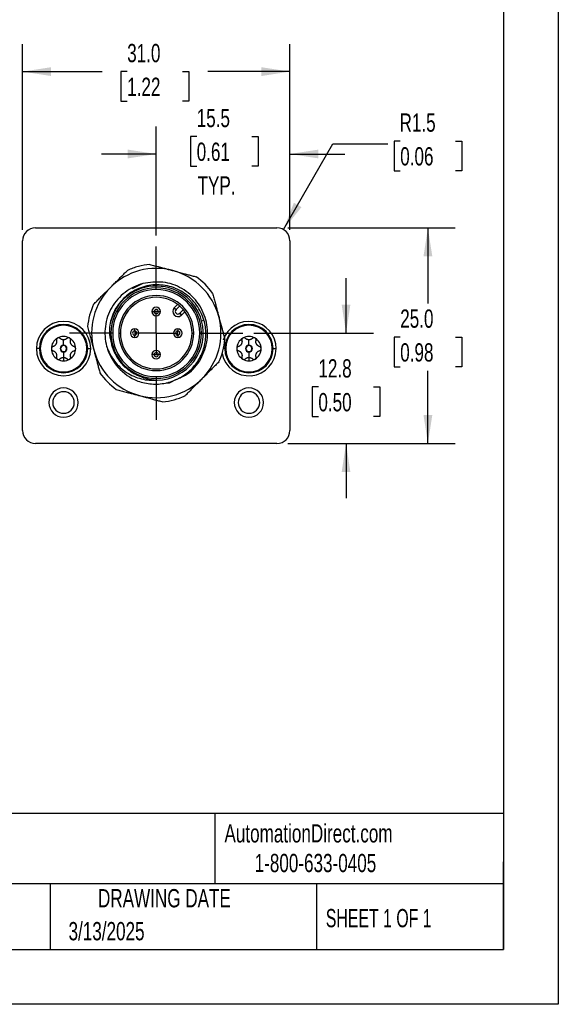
# Model space of a CAD drawing. Header units: millimetres. Extents: x 0 to 279, y 0 to 216.
# Tile 3 of 4: x 217 to 279, y 0 to 114. Entities that reach past the tile are written whole.
import ezdxf

# ---------------------------------------------------------------- set-up
doc = ezdxf.new("R2010")
doc.units = ezdxf.units.MM
doc.linetypes.add('CENTERX2', pattern=[20.32, 12.7, -2.54, 2.54, -2.54])
doc.layers.add('CENTER', color=40, linetype='CENTERX2')
doc.layers.add('DIMENSIONS', color=140, linetype='Continuous', lineweight=25)
doc.layers.add('TEXT', color=140, linetype='Continuous', lineweight=25)
doc.styles.add('SLDTEXTSTYLE0', font='TXT', dxfattribs={"width": 0.7})
doc.styles.add('SLDTEXTSTYLE1', font='TXT', dxfattribs={"width": 0.65})
doc.dimstyles.new('SLDDIMSTYLE0', dxfattribs={"dimtxt": 2.158008, "dimasz": 3.302, "dimexe": 0, "dimexo": 0.0625, "dimgap": 0.539502, "dimtad": 0, "dimtih": 1, "dimtoh": 1, "dimdec": 1, "dimrnd": 1e-09, "dimzin": 12, "dimdsep": 46, "dimtxsty": 'SLDTEXTSTYLE0', "dimsah": 1, "dimcen": 0.09, "dimadec": 0, "dimazin": 3, "dimtfac": 1, "dimtdec": 1, "dimtmove": 0, "dimatfit": 0, "dimfxl": 0, "dimfrac": 2, "dimtolj": 1, "dimtzin": 12, "dimarcsym": 0})
doc.dimstyles.new('SLDDIMSTYLE1', dxfattribs={"dimtxt": 2.158008, "dimasz": 3.302, "dimexe": 0, "dimexo": 0.0625, "dimgap": 0.539502, "dimtad": 0, "dimtih": 1, "dimtoh": 1, "dimdec": 1, "dimrnd": 1e-09, "dimzin": 4, "dimdsep": 46, "dimtxsty": 'SLDTEXTSTYLE0', "dimsah": 1, "dimcen": 0.09, "dimadec": 0, "dimazin": 1, "dimtfac": 1, "dimtdec": 1, "dimtofl": 0, "dimtmove": 0, "dimatfit": 3, "dimfxl": 0, "dimfrac": 2, "dimtolj": 1, "dimtzin": 12, "dimarcsym": 0})
doc.dimstyles.new('SLDDIMSTYLE2', dxfattribs={"dimtxt": 2.158008, "dimasz": 3.302, "dimexe": 0, "dimexo": 0.0625, "dimgap": 0.539502, "dimtad": 0, "dimtih": 1, "dimtoh": 1, "dimdec": 1, "dimrnd": 1e-09, "dimzin": 12, "dimdsep": 46, "dimtxsty": 'SLDTEXTSTYLE0', "dimsah": 1, "dimcen": 0, "dimadec": 0, "dimazin": 3, "dimtfac": 1, "dimtdec": 1, "dimtofl": 0, "dimtmove": 0, "dimatfit": 3, "dimfxl": 0, "dimfrac": 2, "dimtolj": 1, "dimtzin": 12, "dimarcsym": 0})

# ---------------------------------------------------------------- blocks, each defined once
blk = doc.blocks.new('_D')
at = {"layer": 'DIMENSIONS'}
for p, q in [((254.79, 77.81), (254.79, 84.16)), ((244.09, 77.81), (257.96, 77.81)), ((251.58, 71.57), (250.86, 71.57)), ((250.86, 71.57), (250.86, 68.14)), ((257.99, 71.57), (258.72, 71.57)), ((258.72, 71.57), (258.72, 68.14)), ((250.86, 68.14), (251.58, 68.14)), ((258.72, 68.14), (257.99, 68.14)), ((248.05, 65.01), (257.96, 65.01)), ((254.79, 65.01), (254.79, 58.66))]:
    blk.add_line(p, q, dxfattribs=at)
for points in [[(254.79, 77.81), (255.29, 81.11), (254.28, 81.11)], [(254.79, 65.01), (254.28, 61.71), (255.29, 61.71)]]:
    blk.add_solid(points, dxfattribs=at)
at = {"layer": 'DIMENSIONS', "char_height": 2.117, "attachment_point": 1, "style": 'SLDTEXTSTYLE0'}
for s, insert in [('12.8', (251.58, 74.78)), ('0.50', (251.58, 70.86))]:
    blk.add_mtext(s, dxfattribs=dict(at, insert=insert))
blk = doc.blocks.new('_D_1')
at = {"layer": 'DIMENSIONS'}
for p, q in [((248.05, 90.01), (267.45, 90.01)), ((264.28, 90.01), (264.28, 81.25)), ((261.07, 77.33), (260.35, 77.33)), ((260.35, 77.33), (260.35, 73.9)), ((267.49, 77.33), (268.21, 77.33)), ((268.21, 77.33), (268.21, 73.9)), ((260.35, 73.9), (261.07, 73.9)), ((264.28, 65.01), (264.28, 73.42)), ((268.21, 73.9), (267.49, 73.9)), ((248.05, 65.01), (267.45, 65.01))]:
    blk.add_line(p, q, dxfattribs=at)
for points in [[(264.28, 90.01), (263.77, 86.71), (264.79, 86.71)], [(264.28, 65.01), (264.79, 68.31), (263.77, 68.31)]]:
    blk.add_solid(points, dxfattribs=at)
at = {"layer": 'DIMENSIONS', "char_height": 2.117, "attachment_point": 1, "style": 'SLDTEXTSTYLE0'}
for s, insert in [('25.0', (261.07, 80.55)), ('0.98', (261.07, 76.63))]:
    blk.add_mtext(s, dxfattribs=dict(at, insert=insert))
blk = doc.blocks.new('_D_2')
at = {"layer": 'DIMENSIONS'}
for p, q in [((247.53, 89.81), (253.27, 99.76)), ((253.27, 99.76), (259.62, 99.76)), ((261.07, 100.06), (260.35, 100.06)), ((260.35, 100.06), (260.35, 96.63)), ((267.49, 100.06), (268.21, 100.06)), ((268.21, 100.06), (268.21, 96.63)), ((260.35, 96.63), (261.07, 96.63)), ((268.21, 96.63), (267.49, 96.63))]:
    blk.add_line(p, q, dxfattribs=at)
blk.add_solid([(247.53, 89.81), (249.62, 92.41), (248.74, 92.92)], dxfattribs=at)
at = {"layer": 'DIMENSIONS', "char_height": 2.117, "attachment_point": 1, "style": 'SLDTEXTSTYLE0'}
for s, insert in [('R1.5', (260.99, 103.27)), ('0.06', (261.07, 99.36))]:
    blk.add_mtext(s, dxfattribs=dict(at, insert=insert))
blk = doc.blocks.new('_D_3')
at = {"layer": 'DIMENSIONS'}
for p, q in [((232.78, 89.12), (232.78, 101.75)), ((248.28, 89.78), (248.28, 101.75)), ((237.47, 100.59), (236.74, 100.59)), ((236.74, 100.59), (236.74, 97.16)), ((243.88, 100.59), (244.6, 100.59)), ((244.6, 100.59), (244.6, 97.16)), ((232.78, 98.57), (226.43, 98.57)), ((248.28, 98.57), (254.63, 98.57)), ((236.74, 97.16), (237.47, 97.16)), ((244.6, 97.16), (243.88, 97.16))]:
    blk.add_line(p, q, dxfattribs=at)
for points in [[(232.78, 98.57), (229.48, 99.08), (229.48, 98.06)], [(248.28, 98.57), (251.58, 98.06), (251.58, 99.08)]]:
    blk.add_solid(points, dxfattribs=at)
at = {"layer": 'DIMENSIONS', "char_height": 2.117, "attachment_point": 1, "style": 'SLDTEXTSTYLE0'}
for s, insert in [('15.5', (237.47, 103.8)), ('0.61', (237.47, 99.89)), ('TYP.', (237.57, 95.98))]:
    blk.add_mtext(s, dxfattribs=dict(at, insert=insert))
blk = doc.blocks.new('_D_4')
at = {"layer": 'DIMENSIONS'}
for p, q in [((217.28, 89.78), (217.28, 111.29)), ((248.28, 89.78), (248.28, 111.29)), ((217.28, 108.12), (226.49, 108.12)), ((229.41, 108.12), (228.69, 108.12)), ((228.69, 108.12), (228.69, 104.69)), ((235.83, 108.12), (236.55, 108.12)), ((236.55, 108.12), (236.55, 104.69)), ((248.28, 108.12), (238.75, 108.12)), ((228.69, 104.69), (229.41, 104.69)), ((236.55, 104.69), (235.83, 104.69))]:
    blk.add_line(p, q, dxfattribs=at)
for points in [[(217.28, 108.12), (220.58, 107.61), (220.58, 108.63)], [(248.28, 108.12), (244.98, 108.63), (244.98, 107.61)]]:
    blk.add_solid(points, dxfattribs=at)
at = {"layer": 'DIMENSIONS', "char_height": 2.117, "attachment_point": 1, "style": 'SLDTEXTSTYLE0'}
for s, insert in [('31.0', (229.41, 111.33)), ('1.22', (229.41, 107.42))]:
    blk.add_mtext(s, dxfattribs=dict(at, insert=insert))
blk = doc.blocks.new('SW_CENTERMARKSYMBOL_0')
at = {"layer": 'CENTER', "color": 0}
for p, q in [((0, 5.08), (0, 10.04)), ((0, 0), (0, 2.54)), ((-5.08, 0), (-10.04, 0)), ((0, 0), (-2.54, 0)), ((0, 0), (0, -2.54)), ((0, 0), (2.54, 0)), ((5.08, 0), (10.04, 0)), ((0, -5.08), (0, -10.04))]:
    blk.add_line(p, q, dxfattribs=at)

msp = doc.modelspace()

# ---------------------------------------------------------------- linework, layer by layer
at = {"color": 7, "linetype": 'Continuous'}
for p, q in [((279.4, 215.9), (279.4, 0)), ((279.4, 0), (0, 0))]:
    msp.add_line(p, q, dxfattribs=at)
for p, q in [((218.78, 90.01), (246.78, 90.01)), ((217.28, 66.51), (217.28, 88.51)), ((248.28, 88.51), (248.28, 66.51)), ((231.24, 83.56), (230, 82.94)), ((234.87, 80.74), (235.26, 81.14)), ((232.28, 80.31), (232.54, 80.31)), ((233.02, 80.31), (232.54, 80.31)), ((233.02, 80.31), (233.28, 80.31)), ((234.87, 80.74), (235.08, 80.53)), ((235.49, 80.95), (235.08, 80.53)), ((235.69, 79.87), (235.49, 80.09)), ((235.5, 80.11), (235.92, 80.52)), ((235.5, 80.11), (235.71, 79.89)), ((236.11, 80.29), (235.71, 79.89)), ((222.03, 78.81), (222.03, 78.71)), ((238.04, 79.22), (238.31, 79.29)), ((243.53, 78.81), (243.53, 78.71)), ((227.73, 77.81), (227.53, 77.81)), ((228.43, 77.81), (228.63, 77.81)), ((230.28, 78.05), (230.28, 78.31)), ((230.28, 78.05), (230.28, 77.57)), ((235.28, 78.31), (235.28, 78.05)), ((235.28, 77.57), (235.28, 78.05)), ((236.93, 77.81), (237.13, 77.81)), ((238.03, 77.81), (237.83, 77.81)), ((222.03, 76.41), (222.03, 77.03)), ((230.28, 77.31), (230.28, 77.57)), ((235.28, 77.57), (235.28, 77.31)), ((243.53, 76.41), (243.53, 77.03)), ((219.23, 76.01), (218.88, 76.01)), ((222.03, 76.36), (222.03, 76.41)), ((222.03, 75.66), (222.03, 75.61)), ((222.03, 75.61), (222.03, 74.99)), ((224.83, 76.01), (225.18, 76.01)), ((240.73, 76.01), (240.57, 76.01)), ((243.53, 76.36), (243.53, 76.41)), ((243.53, 75.66), (243.53, 75.61)), ((243.53, 75.61), (243.53, 74.99)), ((246.33, 76.01), (246.68, 76.01)), ((222.03, 74.99), (222.03, 74.6)), ((232.54, 75.31), (232.28, 75.31)), ((232.54, 75.31), (233.02, 75.31)), ((233.28, 75.31), (233.02, 75.31)), ((243.53, 74.99), (243.53, 74.6)), ((222.03, 73.21), (222.03, 73.31)), ((243.53, 73.21), (243.53, 73.31)), ((233.92, 72.03), (234.32, 72.06)), ((233.92, 72.03), (234.32, 72.06)), ((234.32, 72.06), (235.13, 72.46)), ((234.32, 72.06), (235.13, 72.46)), ((246.78, 65.01), (218.78, 65.01))]:
    msp.add_line(p, q)
for centre, radius, start, end in [((218.78, 88.51), 1.5, 90, 180), ((246.78, 88.51), 1.5, 0, 90), ((232.78, 77.81), 8, 95.3641, 105), ((232.78, 77.81), 7.5, 75, 135), ((232.78, 77.81), 8, 105, 114.6359), ((232.78, 77.81), 7.5, 15, 75), ((232.78, 77.81), 8, 35.3641, 54.6359), ((232.78, 77.81), 7.5, 135, 195), ((232.78, 77.81), 5.45, 15, 172.9231), ((232.78, 77.81), 5.25, 360, 180), ((232.78, 77.81), 5.05, 0, 180), ((232.78, 77.81), 8, 155.3641, 174.6359), ((232.78, 77.81), 4.35, 0, 180), ((232.78, 77.81), 4.15, 0, 180), ((232.78, 80.31), 0.5, 0, 180), ((232.78, 80.31), 0.5, 180, 0), ((232.78, 80.31), 0.242, 0, 180), ((232.78, 80.31), 0.242, 180, 0), ((235.29, 80.32), 0.6, 135, 311.4314), ((235.29, 80.32), 0.3, 135, 311.4314), ((235.29, 80.32), 0.3, 311.4314, 315), ((222.03, 76.01), 3.15, 0, 180), ((222.03, 76.01), 2.8, 90, 270), ((222.03, 76.01), 2.8, 270, 90), ((232.78, 77.81), 5.45, 271.077, 15), ((235.29, 80.32), 0.6, 311.4314, 315), ((232.78, 77.81), 7.5, 315, 15), ((243.53, 76.01), 3.15, 0, 161.7382), ((243.53, 76.01), 2.8, 90, 270), ((243.53, 76.01), 2.8, 270, 90), ((222.03, 76.01), 2.7, 90, 270), ((222.03, 76.01), 2.7, 270, 90), ((232.78, 77.81), 5.25, 180, 360), ((232.78, 77.81), 5.05, 180, 0), ((232.78, 77.81), 4.35, 180, 0), ((232.78, 77.81), 4.15, 180, 0), ((230.28, 77.81), 0.5, 90, 270), ((230.28, 77.81), 0.242, 90, 270), ((230.28, 77.81), 0.5, 270, 90), ((230.28, 77.81), 0.242, 270, 90), ((235.28, 77.81), 0.5, 90, 270), ((235.28, 77.81), 0.242, 90, 270), ((235.28, 77.81), 0.5, 270, 90), ((235.28, 77.81), 0.242, 270, 90), ((243.53, 76.01), 2.7, 90, 270), ((243.53, 76.01), 2.7, 270, 90), ((222.03, 76.01), 1.41, 120, 180), ((222.03, 76.01), 1.02, 149.791, 150.209), ((222.03, 76.01), 1.41, 60, 120), ((222.03, 76.01), 1.02, 89.791, 90.209), ((222.03, 76.01), 1.41, 0, 60), ((222.03, 76.01), 1.02, 29.791, 30.209), ((232.78, 77.81), 8, 335.3641, 354.6359), ((243.53, 76.01), 1.41, 120, 180), ((243.53, 76.01), 1.02, 149.791, 150.209), ((243.53, 76.01), 1.41, 60, 120), ((243.53, 76.01), 1.02, 89.791, 90.209), ((243.53, 76.01), 1.41, 0, 60), ((243.53, 76.01), 1.02, 29.791, 30.209), ((222.03, 76.01), 3.15, 180, 0), ((222.03, 76.01), 1.41, 180, 240), ((222.03, 76.01), 1.02, 209.791, 210.209), ((222.03, 76.01), 0.4, 90, 270), ((222.03, 76.01), 0.35, 90, 270), ((222.03, 76.01), 0.4, 270, 90), ((222.03, 76.01), 0.35, 270, 90), ((222.03, 76.01), 1.41, 300, 0), ((222.03, 76.01), 1.02, 329.791, 330.209), ((232.78, 77.81), 7.5, 195, 255), ((232.78, 77.81), 5.95, 195, 248.9999), ((232.78, 75.31), 0.5, 0, 180), ((232.78, 75.31), 0.242, 0, 180), ((243.53, 76.01), 3.15, 190.0048, 0), ((243.53, 76.01), 1.41, 180, 240), ((243.53, 76.01), 1.02, 209.791, 210.209), ((243.53, 76.01), 0.4, 90, 270), ((243.53, 76.01), 0.35, 90, 270), ((243.53, 76.01), 0.4, 270, 90), ((243.53, 76.01), 0.35, 270, 90), ((243.53, 76.01), 1.41, 300, 0), ((243.53, 76.01), 1.02, 329.791, 330.209), ((222.03, 76.01), 1.41, 240, 270), ((222.03, 76.01), 1.02, 269.791, 270), ((222.03, 76.01), 1.02, 270, 270.209), ((222.03, 76.01), 1.41, 270, 300), ((232.78, 75.31), 0.5, 180, 0), ((232.78, 75.31), 0.242, 180, 0), ((243.53, 76.01), 1.41, 240, 270), ((243.53, 76.01), 1.02, 269.791, 270), ((243.53, 76.01), 1.02, 270, 270.209), ((243.53, 76.01), 1.41, 270, 300), ((232.78, 77.81), 8, 215.3641, 234.6359), ((232.78, 77.81), 7.5, 255, 315), ((222.03, 69.76), 1.7, 0, 180), ((222.03, 69.76), 1.25, 0, 180), ((243.53, 69.76), 1.7, 0, 180), ((243.53, 69.76), 1.25, 0, 180), ((222.03, 69.76), 1.7, 180, 0), ((222.03, 69.76), 1.25, 180, 0), ((232.78, 77.81), 8, 275.3641, 294.6359), ((243.53, 69.76), 1.7, 180, 0), ((243.53, 69.76), 1.25, 180, 0), ((218.78, 66.51), 1.5, 180, 270), ((246.78, 66.51), 1.5, 270, 0)]:
    msp.add_arc(centre, radius, start, end)
for points, knots in [([(232.03, 85.77), (232.12, 85.75), (232.31, 85.7), (232.59, 85.62), (232.86, 85.55), (233.13, 85.48), (233.46, 85.39), (233.84, 85.29), (234.28, 85.17), (234.57, 85.09), (234.72, 85.05)], [0, 0, 0, 0, 0.107356, 0.212739, 0.316247, 0.417982, 0.518055, 0.680497, 0.840958, 1, 1, 1, 1]), ([(227.48, 83.11), (227.54, 83.18), (227.67, 83.3), (227.86, 83.5), (228.05, 83.69), (228.25, 83.88), (228.49, 84.12), (228.77, 84.41), (229.11, 84.74), (229.33, 84.97), (229.44, 85.08)], [0, 0, 0, 0, 0.095191, 0.190865, 0.287146, 0.384155, 0.48201, 0.649514, 0.822017, 1, 1, 1, 1]), ([(234.72, 85.05), (234.81, 85.03), (234.98, 84.98), (235.24, 84.91), (235.51, 84.84), (235.77, 84.77), (236.1, 84.68), (236.49, 84.58), (236.95, 84.46), (237.25, 84.37), (237.41, 84.33)], [0, 0, 0, 0, 0.095191, 0.190865, 0.287146, 0.384155, 0.48201, 0.649514, 0.822017, 1, 1, 1, 1]), ([(231.24, 83.56), (230.49, 83.35), (229.78, 83), (228.54, 82.06), (228.02, 81.46), (227.24, 80.11), (226.98, 79.36), (226.78, 77.81), (226.83, 77.02), (227.03, 76.27)], [0, 0, 0, 0, 0.25, 0.25, 0.5, 0.5, 0.75, 0.75, 1, 1, 1, 1]), ([(238.31, 79.29), (238.13, 79.92), (237.84, 80.52), (237.08, 81.58), (236.6, 82.05), (235.53, 82.78), (234.93, 83.06), (233.68, 83.38), (233.03, 83.44), (231.75, 83.33), (231.13, 83.16), (229.97, 82.63), (229.44, 82.26), (228.53, 81.37), (228.16, 80.85), (227.61, 79.72), (227.44, 79.1), (227.37, 78.48)], [0, 0, 0, 0, 0.125, 0.125, 0.25, 0.25, 0.375, 0.375, 0.5, 0.5, 0.625, 0.625, 0.75, 0.75, 0.875, 0.875, 1, 1, 1, 1]), ([(235.43, 72.61), (235.76, 72.75), (236.82, 73.2), (238.05, 74.78), (238.84, 77), (238.68, 79.39), (237.62, 81.53), (235.83, 83.09), (233.57, 83.9), (232.01, 83.67), (231.24, 83.56)], [0, 0, 0, 0, 0.0625, 0.196428, 0.330357, 0.464285, 0.598214, 0.732143, 0.866071, 1, 1, 1, 1]), ([(225.51, 81.14), (225.58, 81.21), (225.71, 81.35), (225.91, 81.55), (226.11, 81.75), (226.31, 81.95), (226.55, 82.19), (226.83, 82.47), (227.16, 82.79), (227.37, 83.01), (227.48, 83.11)], [0, 0, 0, 0, 0.107356, 0.212739, 0.316247, 0.417982, 0.518055, 0.680497, 0.840958, 1, 1, 1, 1]), ([(239.3, 82.44), (239.33, 82.35), (239.38, 82.16), (239.45, 81.88), (239.53, 81.61), (239.6, 81.34), (239.69, 81.01), (239.79, 80.63), (239.91, 80.19), (239.98, 79.9), (240.02, 79.75)], [0, 0, 0, 0, 0.1073561, 0.212739, 0.3162467, 0.4179823, 0.5180547, 0.6804969, 0.8409585, 1, 1, 1, 1]), ([(230.65, 72.25), (231.16, 72.07), (231.7, 71.95), (232.78, 71.87), (233.32, 71.91), (234.38, 72.12), (234.9, 72.3), (235.85, 72.79), (236.29, 73.1), (237.08, 73.83), (237.42, 74.25), (237.97, 75.16), (238.18, 75.66), (238.47, 76.68), (238.54, 77.21), (238.53, 78.26), (238.46, 78.79), (238.31, 79.29)], [0, 0, 0, 0, 0.125, 0.125, 0.25, 0.25, 0.375, 0.375, 0.5, 0.5, 0.625, 0.625, 0.75, 0.75, 0.875, 0.875, 1, 1, 1, 1]), ([(240.02, 79.75), (240.05, 79.66), (240.09, 79.49), (240.16, 79.23), (240.23, 78.96), (240.31, 78.7), (240.39, 78.37), (240.5, 77.98), (240.62, 77.52), (240.7, 77.22), (240.74, 77.06)], [0, 0, 0, 0, 0.095191, 0.190865, 0.287146, 0.384155, 0.48201, 0.649514, 0.822017, 1, 1, 1, 1]), ([(224.81, 78.56), (224.84, 78.46), (224.89, 78.27), (224.97, 77.99), (225.04, 77.71), (225.12, 77.43), (225.2, 77.1), (225.31, 76.72), (225.42, 76.3), (225.5, 76.01), (225.53, 75.87)], [0, 0, 0, 0, 0.109187, 0.216522, 0.322322, 0.426926, 0.530692, 0.688453, 0.844366, 1, 1, 1, 1]), ([(227.37, 78.48), (227.37, 78.41), (227.36, 78.28), (227.36, 78.09), (227.36, 77.89), (227.37, 77.7), (227.39, 77.46), (227.43, 77.18), (227.49, 76.85), (227.55, 76.65), (227.58, 76.54)], [0, 0, 0, 0, 0.100223, 0.200293, 0.300342, 0.400504, 0.50091, 0.667541, 0.8337, 1, 1, 1, 1]), ([(221.14, 76.52), (221.14, 76.5), (221.12, 76.48), (221.09, 76.44), (221.06, 76.4), (221.02, 76.37), (220.97, 76.33), (220.9, 76.28), (220.84, 76.26), (220.8, 76.25)], [0, 0, 0, 0, 0.0907677, 0.1849869, 0.2840048, 0.3889839, 0.5009012, 0.7266862, 1, 1, 1, 1]), ([(221.21, 76.95), (221.21, 76.93), (221.22, 76.88), (221.23, 76.82), (221.22, 76.75), (221.21, 76.67), (221.19, 76.59), (221.16, 76.54), (221.15, 76.52)], [0, 0, 0, 0, 0.187534, 0.35369, 0.499109, 0.681786, 0.84695, 1, 1, 1, 1]), ([(221.32, 77.23), (221.31, 77.22), (221.29, 77.21), (221.26, 77.17), (221.23, 77.14), (221.21, 77.09), (221.19, 77.02), (221.2, 76.98), (221.21, 76.95)], [0, 0, 0, 0, 0.117276, 0.23841, 0.365569, 0.500628, 0.729519, 1, 1, 1, 1]), ([(221.62, 77.19), (221.61, 77.2), (221.59, 77.22), (221.54, 77.25), (221.48, 77.26), (221.41, 77.27), (221.35, 77.24), (221.32, 77.23)], [0, 0, 0, 0, 0.185511, 0.352111, 0.500696, 0.762355, 1, 1, 1, 1]), ([(222.02, 77.03), (222.01, 77.03), (221.98, 77.03), (221.93, 77.04), (221.88, 77.05), (221.84, 77.06), (221.77, 77.08), (221.7, 77.13), (221.65, 77.17), (221.62, 77.19)], [0, 0, 0, 0, 0.090692, 0.184893, 0.283929, 0.388943, 0.500895, 0.726774, 1, 1, 1, 1]), ([(222.43, 77.19), (222.42, 77.18), (222.38, 77.15), (222.33, 77.11), (222.26, 77.08), (222.19, 77.05), (222.12, 77.03), (222.06, 77.03), (222.03, 77.03)], [0, 0, 0, 0, 0.187452, 0.353613, 0.499111, 0.681847, 0.847041, 1, 1, 1, 1]), ([(222.73, 77.23), (222.72, 77.24), (222.7, 77.25), (222.65, 77.26), (222.61, 77.26), (222.55, 77.26), (222.49, 77.24), (222.45, 77.21), (222.43, 77.19)], [0, 0, 0, 0, 0.117276, 0.238411, 0.36557, 0.500629, 0.72952, 1, 1, 1, 1]), ([(222.85, 76.95), (222.85, 76.97), (222.86, 77), (222.86, 77.05), (222.84, 77.11), (222.81, 77.18), (222.76, 77.21), (222.73, 77.23)], [0, 0, 0, 0, 0.185512, 0.352113, 0.500698, 0.762356, 1, 1, 1, 1]), ([(222.91, 76.52), (222.9, 76.54), (222.89, 76.56), (222.87, 76.61), (222.85, 76.65), (222.84, 76.7), (222.83, 76.77), (222.83, 76.85), (222.84, 76.92), (222.85, 76.95)], [0, 0, 0, 0, 0.090768, 0.184987, 0.284005, 0.388984, 0.500901, 0.726686, 1, 1, 1, 1]), ([(223.26, 76.25), (223.23, 76.26), (223.19, 76.27), (223.13, 76.3), (223.07, 76.34), (223.01, 76.39), (222.96, 76.45), (222.93, 76.49), (222.91, 76.52)], [0, 0, 0, 0, 0.187534, 0.35369, 0.499109, 0.681786, 0.84695, 1, 1, 1, 1]), ([(227.58, 76.54), (227.6, 76.47), (227.64, 76.33), (227.7, 76.12), (227.78, 75.91), (227.86, 75.71), (227.95, 75.51), (228.11, 75.18), (228.38, 74.74), (228.79, 74.22), (229.27, 73.76), (229.73, 73.4), (230.17, 73.13), (230.56, 72.93), (230.84, 72.82), (230.98, 72.77)], [0, 0, 0, 0, 0.041656, 0.083192, 0.12468, 0.16619, 0.207792, 0.249555, 0.374704, 0.499985, 0.62505, 0.750364, 0.833556, 0.91658, 1, 1, 1, 1]), ([(242.64, 76.52), (242.64, 76.5), (242.62, 76.48), (242.59, 76.44), (242.56, 76.4), (242.52, 76.37), (242.47, 76.33), (242.4, 76.28), (242.34, 76.26), (242.3, 76.25)], [0, 0, 0, 0, 0.090768, 0.184987, 0.284005, 0.388984, 0.500901, 0.726686, 1, 1, 1, 1]), ([(242.71, 76.95), (242.71, 76.93), (242.72, 76.88), (242.73, 76.82), (242.72, 76.75), (242.71, 76.67), (242.69, 76.59), (242.66, 76.54), (242.65, 76.52)], [0, 0, 0, 0, 0.187534, 0.35369, 0.499109, 0.681786, 0.84695, 1, 1, 1, 1]), ([(242.82, 77.23), (242.81, 77.22), (242.79, 77.21), (242.76, 77.17), (242.73, 77.14), (242.71, 77.09), (242.69, 77.02), (242.7, 76.98), (242.71, 76.95)], [0, 0, 0, 0, 0.117276, 0.23841, 0.365569, 0.500628, 0.729519, 1, 1, 1, 1]), ([(243.12, 77.19), (243.11, 77.2), (243.09, 77.22), (243.04, 77.25), (242.98, 77.26), (242.91, 77.27), (242.85, 77.24), (242.82, 77.23)], [0, 0, 0, 0, 0.185511, 0.352111, 0.500696, 0.762355, 1, 1, 1, 1]), ([(243.52, 77.03), (243.51, 77.03), (243.48, 77.03), (243.43, 77.04), (243.38, 77.05), (243.34, 77.06), (243.27, 77.08), (243.2, 77.13), (243.15, 77.17), (243.12, 77.19)], [0, 0, 0, 0, 0.090692, 0.184893, 0.283929, 0.388943, 0.500895, 0.726774, 1, 1, 1, 1]), ([(243.93, 77.19), (243.92, 77.18), (243.88, 77.15), (243.83, 77.11), (243.76, 77.08), (243.69, 77.05), (243.62, 77.03), (243.56, 77.03), (243.53, 77.03)], [0, 0, 0, 0, 0.187452, 0.353613, 0.499111, 0.681847, 0.847041, 1, 1, 1, 1]), ([(244.23, 77.23), (244.22, 77.24), (244.2, 77.25), (244.15, 77.26), (244.11, 77.26), (244.05, 77.26), (243.99, 77.24), (243.95, 77.21), (243.93, 77.19)], [0, 0, 0, 0, 0.117276, 0.238411, 0.36557, 0.500629, 0.72952, 1, 1, 1, 1]), ([(244.35, 76.95), (244.35, 76.97), (244.36, 77), (244.36, 77.05), (244.34, 77.11), (244.31, 77.18), (244.26, 77.21), (244.23, 77.23)], [0, 0, 0, 0, 0.185512, 0.352113, 0.500698, 0.762356, 1, 1, 1, 1]), ([(244.41, 76.52), (244.4, 76.54), (244.39, 76.56), (244.37, 76.61), (244.35, 76.65), (244.34, 76.7), (244.33, 76.77), (244.33, 76.85), (244.34, 76.92), (244.35, 76.95)], [0, 0, 0, 0, 0.090768, 0.184987, 0.284005, 0.388984, 0.500901, 0.726686, 1, 1, 1, 1]), ([(244.76, 76.25), (244.73, 76.26), (244.69, 76.27), (244.63, 76.3), (244.57, 76.34), (244.51, 76.39), (244.46, 76.45), (244.43, 76.49), (244.41, 76.52)], [0, 0, 0, 0, 0.187534, 0.35369, 0.499109, 0.681786, 0.84695, 1, 1, 1, 1]), ([(220.8, 76.25), (220.79, 76.24), (220.75, 76.23), (220.71, 76.21), (220.67, 76.16), (220.63, 76.1), (220.62, 76.04), (220.62, 76.01)], [0, 0, 0, 0, 0.185512, 0.352113, 0.500698, 0.762356, 1, 1, 1, 1]), ([(220.62, 76.01), (220.62, 75.99), (220.62, 75.96), (220.63, 75.92), (220.65, 75.88), (220.68, 75.84), (220.73, 75.79), (220.78, 75.78), (220.8, 75.77)], [0, 0, 0, 0, 0.117276, 0.238411, 0.36557, 0.500629, 0.729519, 1, 1, 1, 1]), ([(220.8, 75.77), (220.83, 75.76), (220.87, 75.75), (220.93, 75.72), (220.99, 75.68), (221.05, 75.63), (221.1, 75.57), (221.13, 75.52), (221.14, 75.5)], [0, 0, 0, 0, 0.187534, 0.35369, 0.499109, 0.681786, 0.84695, 1, 1, 1, 1]), ([(221.15, 75.5), (221.16, 75.48), (221.17, 75.45), (221.19, 75.41), (221.2, 75.36), (221.22, 75.32), (221.23, 75.25), (221.23, 75.16), (221.21, 75.1), (221.21, 75.07)], [0, 0, 0, 0, 0.090768, 0.184987, 0.284005, 0.388984, 0.500901, 0.726686, 1, 1, 1, 1]), ([(222.85, 75.07), (222.85, 75.09), (222.84, 75.13), (222.83, 75.2), (222.84, 75.27), (222.85, 75.35), (222.87, 75.42), (222.9, 75.47), (222.91, 75.5)], [0, 0, 0, 0, 0.187534, 0.35369, 0.499109, 0.681786, 0.84695, 1, 1, 1, 1]), ([(222.91, 75.5), (222.92, 75.52), (222.94, 75.54), (222.97, 75.58), (223, 75.62), (223.04, 75.65), (223.09, 75.69), (223.16, 75.74), (223.22, 75.76), (223.26, 75.77)], [0, 0, 0, 0, 0.090768, 0.184987, 0.284005, 0.388984, 0.500901, 0.726686, 1, 1, 1, 1]), ([(223.44, 76.01), (223.44, 76.02), (223.44, 76.05), (223.42, 76.1), (223.41, 76.14), (223.37, 76.18), (223.32, 76.22), (223.28, 76.24), (223.26, 76.25)], [0, 0, 0, 0, 0.117276, 0.238411, 0.36557, 0.500629, 0.729519, 1, 1, 1, 1]), ([(223.26, 75.77), (223.27, 75.77), (223.3, 75.78), (223.35, 75.81), (223.39, 75.85), (223.43, 75.92), (223.44, 75.98), (223.44, 76.01)], [0, 0, 0, 0, 0.185512, 0.352113, 0.500698, 0.762356, 1, 1, 1, 1]), ([(225.53, 75.87), (225.56, 75.78), (225.6, 75.61), (225.67, 75.35), (225.74, 75.1), (225.81, 74.84), (225.9, 74.51), (226, 74.12), (226.13, 73.65), (226.21, 73.34), (226.26, 73.18)], [0, 0, 0, 0, 0.093446, 0.186768, 0.280311, 0.374413, 0.469406, 0.642745, 0.819087, 1, 1, 1, 1]), ([(227.03, 76.27), (227.24, 75.64), (227.56, 75.06), (228.35, 74.04), (228.82, 73.6), (229.88, 72.91), (230.46, 72.66), (231.66, 72.35), (232.28, 72.31), (232.88, 72.36)], [0, 0, 0, 0, 0.25, 0.25, 0.5, 0.5, 0.75, 0.75, 1, 1, 1, 1]), ([(242.3, 76.25), (242.29, 76.24), (242.25, 76.23), (242.21, 76.21), (242.17, 76.16), (242.13, 76.1), (242.12, 76.04), (242.12, 76.01)], [0, 0, 0, 0, 0.185512, 0.352113, 0.500698, 0.762356, 1, 1, 1, 1]), ([(242.12, 76.01), (242.12, 75.99), (242.12, 75.96), (242.13, 75.92), (242.15, 75.88), (242.18, 75.84), (242.23, 75.79), (242.28, 75.78), (242.3, 75.77)], [0, 0, 0, 0, 0.117276, 0.238411, 0.36557, 0.500629, 0.729519, 1, 1, 1, 1]), ([(242.3, 75.77), (242.33, 75.76), (242.37, 75.75), (242.43, 75.72), (242.49, 75.68), (242.55, 75.63), (242.6, 75.57), (242.63, 75.52), (242.64, 75.5)], [0, 0, 0, 0, 0.187534, 0.35369, 0.499109, 0.681786, 0.84695, 1, 1, 1, 1]), ([(242.65, 75.5), (242.66, 75.48), (242.67, 75.45), (242.69, 75.41), (242.7, 75.36), (242.72, 75.32), (242.73, 75.25), (242.73, 75.16), (242.71, 75.1), (242.71, 75.07)], [0, 0, 0, 0, 0.090768, 0.184987, 0.284005, 0.388984, 0.500901, 0.726686, 1, 1, 1, 1]), ([(244.35, 75.07), (244.35, 75.09), (244.34, 75.13), (244.33, 75.2), (244.34, 75.27), (244.35, 75.35), (244.37, 75.42), (244.4, 75.47), (244.41, 75.5)], [0, 0, 0, 0, 0.187534, 0.35369, 0.499109, 0.681786, 0.84695, 1, 1, 1, 1]), ([(244.41, 75.5), (244.42, 75.52), (244.44, 75.54), (244.47, 75.58), (244.5, 75.62), (244.54, 75.65), (244.59, 75.69), (244.66, 75.74), (244.72, 75.76), (244.76, 75.77)], [0, 0, 0, 0, 0.090768, 0.184987, 0.284005, 0.388984, 0.500901, 0.726686, 1, 1, 1, 1]), ([(244.94, 76.01), (244.94, 76.02), (244.94, 76.05), (244.92, 76.1), (244.91, 76.14), (244.87, 76.18), (244.82, 76.22), (244.78, 76.24), (244.76, 76.25)], [0, 0, 0, 0, 0.117276, 0.238411, 0.36557, 0.500629, 0.729519, 1, 1, 1, 1]), ([(244.76, 75.77), (244.77, 75.77), (244.8, 75.78), (244.85, 75.81), (244.89, 75.85), (244.93, 75.92), (244.94, 75.98), (244.94, 76.01)], [0, 0, 0, 0, 0.185512, 0.352113, 0.500698, 0.762356, 1, 1, 1, 1]), ([(221.21, 75.07), (221.2, 75.05), (221.2, 75.02), (221.2, 74.97), (221.21, 74.91), (221.25, 74.84), (221.3, 74.8), (221.32, 74.79)], [0, 0, 0, 0, 0.1855116, 0.3521126, 0.5006976, 0.762356, 1, 1, 1, 1]), ([(221.32, 74.79), (221.34, 74.78), (221.36, 74.77), (221.41, 74.76), (221.43, 74.75), (221.45, 74.75)], [0, 0, 0, 0, 0.322053, 0.653411, 1, 1, 1, 1]), ([(221.45, 74.75), (221.46, 74.75), (221.5, 74.76), (221.54, 74.77), (221.59, 74.79), (221.61, 74.81), (221.62, 74.83)], [0, 0, 0, 0, 0.212949, 0.449419, 0.711304, 1, 1, 1, 1]), ([(221.62, 74.83), (221.64, 74.84), (221.68, 74.87), (221.73, 74.91), (221.79, 74.94), (221.86, 74.97), (221.95, 74.99), (222, 74.99), (222.03, 74.99)], [0, 0, 0, 0, 0.187533, 0.35369, 0.499108, 0.681785, 0.846949, 1, 1, 1, 1]), ([(222.03, 74.99), (222.05, 74.99), (222.08, 74.99), (222.13, 74.98), (222.17, 74.97), (222.22, 74.96), (222.28, 74.93), (222.36, 74.89), (222.41, 74.85), (222.43, 74.83)], [0, 0, 0, 0, 0.090768, 0.184987, 0.284005, 0.388984, 0.500901, 0.726686, 1, 1, 1, 1]), ([(222.43, 74.83), (222.45, 74.81), (222.47, 74.79), (222.52, 74.77), (222.56, 74.76), (222.59, 74.75), (222.61, 74.75)], [0, 0, 0, 0, 0.288696, 0.550581, 0.787051, 1, 1, 1, 1]), ([(222.61, 74.75), (222.62, 74.75), (222.65, 74.76), (222.7, 74.77), (222.72, 74.78), (222.73, 74.79)], [0, 0, 0, 0, 0.346589, 0.677947, 1, 1, 1, 1]), ([(222.73, 74.79), (222.75, 74.8), (222.77, 74.81), (222.8, 74.84), (222.83, 74.88), (222.85, 74.93), (222.86, 74.99), (222.86, 75.04), (222.85, 75.07)], [0, 0, 0, 0, 0.117276, 0.2384103, 0.3655687, 0.5006276, 0.7295187, 1, 1, 1, 1]), ([(240.05, 74.47), (239.98, 74.41), (239.85, 74.27), (239.64, 74.07), (239.44, 73.87), (239.24, 73.67), (239.01, 73.43), (238.72, 73.15), (238.4, 72.83), (238.19, 72.61), (238.08, 72.51)], [0, 0, 0, 0, 0.107356, 0.212739, 0.316247, 0.417982, 0.518055, 0.680497, 0.840958, 1, 1, 1, 1]), ([(242.71, 75.07), (242.7, 75.05), (242.7, 75.02), (242.7, 74.97), (242.71, 74.91), (242.75, 74.84), (242.8, 74.8), (242.82, 74.79)], [0, 0, 0, 0, 0.185512, 0.352113, 0.500698, 0.762356, 1, 1, 1, 1]), ([(242.82, 74.79), (242.84, 74.78), (242.86, 74.77), (242.91, 74.76), (242.93, 74.75), (242.95, 74.75)], [0, 0, 0, 0, 0.322053, 0.653411, 1, 1, 1, 1]), ([(242.95, 74.75), (242.96, 74.75), (243, 74.76), (243.04, 74.77), (243.09, 74.79), (243.11, 74.81), (243.12, 74.83)], [0, 0, 0, 0, 0.212949, 0.4494187, 0.7113042, 1, 1, 1, 1]), ([(243.12, 74.83), (243.14, 74.84), (243.18, 74.87), (243.23, 74.91), (243.29, 74.94), (243.36, 74.97), (243.45, 74.99), (243.5, 74.99), (243.53, 74.99)], [0, 0, 0, 0, 0.187533, 0.35369, 0.499108, 0.681785, 0.846949, 1, 1, 1, 1]), ([(243.53, 74.99), (243.55, 74.99), (243.58, 74.99), (243.63, 74.98), (243.67, 74.97), (243.72, 74.96), (243.78, 74.93), (243.86, 74.89), (243.91, 74.85), (243.93, 74.83)], [0, 0, 0, 0, 0.090768, 0.184987, 0.284005, 0.388984, 0.500901, 0.726686, 1, 1, 1, 1]), ([(243.93, 74.83), (243.95, 74.81), (243.97, 74.79), (244.02, 74.77), (244.06, 74.76), (244.09, 74.75), (244.11, 74.75)], [0, 0, 0, 0, 0.2886958, 0.5505813, 0.787051, 1, 1, 1, 1]), ([(244.11, 74.75), (244.12, 74.75), (244.15, 74.76), (244.2, 74.77), (244.22, 74.78), (244.23, 74.79)], [0, 0, 0, 0, 0.346589, 0.677947, 1, 1, 1, 1]), ([(244.23, 74.79), (244.25, 74.8), (244.27, 74.81), (244.3, 74.84), (244.33, 74.88), (244.35, 74.93), (244.36, 74.99), (244.36, 75.04), (244.35, 75.07)], [0, 0, 0, 0, 0.117276, 0.23841, 0.365569, 0.500628, 0.729519, 1, 1, 1, 1]), ([(230.98, 72.77), (231.04, 72.75), (231.16, 72.7), (231.34, 72.63), (231.53, 72.58), (231.71, 72.52), (231.95, 72.47), (232.23, 72.42), (232.55, 72.38), (232.77, 72.37), (232.88, 72.36)], [0, 0, 0, 0, 0.099498, 0.198928, 0.298423, 0.398116, 0.498139, 0.66519, 0.832273, 1, 1, 1, 1]), ([(238.08, 72.51), (238.02, 72.44), (237.89, 72.31), (237.7, 72.12), (237.51, 71.93), (237.31, 71.74), (237.07, 71.5), (236.79, 71.21), (236.45, 70.87), (236.23, 70.65), (236.11, 70.54)], [0, 0, 0, 0, 0.095191, 0.190865, 0.287146, 0.384155, 0.48201, 0.649514, 0.822017, 1, 1, 1, 1]), ([(228.15, 71.28), (228.24, 71.26), (228.43, 71.21), (228.71, 71.13), (229, 71.06), (229.28, 70.98), (229.6, 70.89), (229.98, 70.79), (230.41, 70.68), (230.7, 70.6), (230.84, 70.56)], [0, 0, 0, 0, 0.109187, 0.216522, 0.322322, 0.426926, 0.530692, 0.688453, 0.844366, 1, 1, 1, 1]), ([(230.84, 70.56), (230.92, 70.54), (231.09, 70.5), (231.35, 70.43), (231.61, 70.36), (231.86, 70.29), (232.19, 70.2), (232.59, 70.09), (233.06, 69.97), (233.37, 69.89), (233.53, 69.84)], [0, 0, 0, 0, 0.093446, 0.186769, 0.280311, 0.374413, 0.469406, 0.642745, 0.819087, 1, 1, 1, 1])]:
    msp.add_open_spline(points, degree=3, knots=knots)
for points in [[(222.03, 77.03), (222.02, 77.03), (222.02, 77.03), (222.02, 77.03)], [(222.03, 77.03), (222.03, 77.03), (222.03, 77.03), (222.03, 77.03)], [(243.53, 77.03), (243.52, 77.03), (243.52, 77.03), (243.52, 77.03)], [(243.53, 77.03), (243.53, 77.03), (243.53, 77.03), (243.53, 77.03)]]:
    msp.add_open_spline(points, degree=3)
at = {"layer": 'TEXT'}
for p, q in [((273.05, 209.55), (273.05, 6.35)), ((273.05, 22.13), (6.35, 22.13)), ((239.58, 22.13), (239.58, 13.97)), ((273.05, 6.35), (273.05, 16.51)), ((273.05, 13.97), (6.35, 13.97)), ((220.47, 13.97), (220.47, 6.35)), ((251.35, 13.97), (251.35, 6.35)), ((6.35, 6.35), (273.05, 6.35))]:
    msp.add_line(p, q, dxfattribs=at)

# ---------------------------------------------------------------- block references
at = {"layer": 'CENTER'}
msp.add_blockref('SW_CENTERMARKSYMBOL_0', (232.78, 77.81), dxfattribs=at)

# ---------------------------------------------------------------- texts
at = {"color": 179, "linetype": 'Continuous', "lineweight": 18, "char_height": 2.1167, "attachment_point": 1, "style": 'SLDTEXTSTYLE0'}
for s, insert in [('AutomationDirect.com', (240.69, 20.88)), ('1-800-633-0405', (244.19, 17.44))]:
    msp.add_mtext(s, dxfattribs=dict(at, insert=insert))
at = {"layer": 'TEXT'}
for s, insert, char_height, attachment_point, style in [('DRAWING DATE', (233.73, 13.36), 2.1167, 2, 'SLDTEXTSTYLE0'), ('SHEET 1 OF 1', (252.44, 11.05), 2.1167, 1, 'SLDTEXTSTYLE1'), ('3/13/2025', (222.61, 9.54), 2.117, 1, 'SLDTEXTSTYLE0')]:
    msp.add_mtext(s, dxfattribs=dict(at, insert=insert, char_height=char_height, attachment_point=attachment_point, style=style))

# ---------------------------------------------------------------- dimensions: what is measured, and where the dimension line sits
at = {"layer": 'DIMENSIONS'}
dim = msp.add_linear_dim(base=(217.28, 108.12), p1=(248.28, 88.51), p2=(217.28, 88.51), dimstyle='SLDDIMSTYLE1', dxfattribs=at)
dim.commit()
dim.dimension.update_dxf_attribs({"geometry": '_D_4', "text_midpoint": (232.62, 108.12), "dimtype": 160})
dim = msp.add_linear_dim(base=(232.78, 98.57), p1=(248.28, 88.51), p2=(232.78, 87.85), text='<>\\PTYP.', dimstyle='SLDDIMSTYLE0', dxfattribs=at)
dim.commit()
dim.dimension.update_dxf_attribs({"geometry": '_D_3', "text_midpoint": (240.67, 98.57), "dimtype": 160})
dim = msp.add_radius_dim(center=(246.78, 88.51), mpoint=(247.53, 89.81), dimstyle='SLDDIMSTYLE2', dxfattribs=at)
dim.commit()
dim.dimension.update_dxf_attribs({"geometry": '_D_2', "text_midpoint": (264.28, 99.76), "dimtype": 164})
for base, p1, p2, dimstyle, picture, middle in [((264.28, 90.01), (246.78, 65.01), (246.78, 90.01), 'SLDDIMSTYLE1', '_D_1', (264.28, 77.33)), ((254.79, 65.01), (242.82, 77.81), (246.78, 65.01), 'SLDDIMSTYLE0', '_D', (254.79, 71.57))]:
    dim = msp.add_linear_dim(base=base, p1=p1, p2=p2, angle=90, dimstyle=dimstyle, dxfattribs=at)
    dim.commit()
    dim.dimension.update_dxf_attribs({"geometry": picture, "text_midpoint": middle, "dimtype": 160})

doc.saveas('drawing.dxf')
